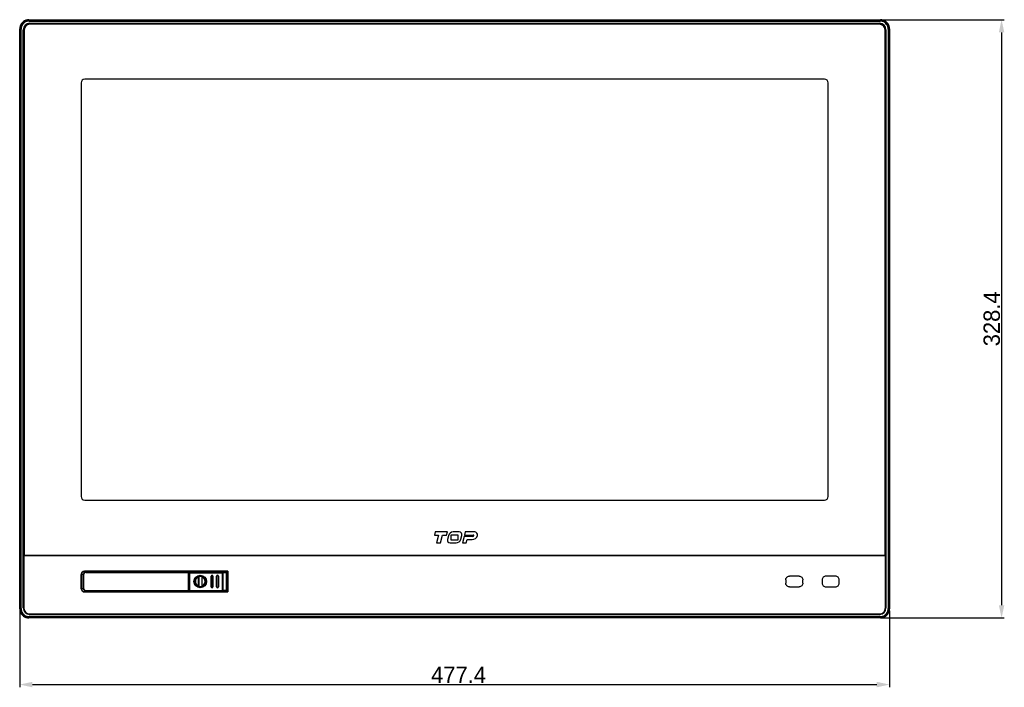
# Model space of a CAD drawing. Header units: millimetres. Extents: x 0 to 1682, y 0 to 1188.
# Tile 10 of 46: x 297 to 837, y 452 to 819. Entities that reach past the tile are written whole.
import ezdxf

# ---------------------------------------------------------------- set-up
doc = ezdxf.new("R2010")
doc.units = ezdxf.units.MM
doc.header["$LTSCALE"] = 92.51
doc.header["$PDMODE"] = 3
doc.header["$PDSIZE"] = 8
doc.layers.get('0').update_dxf_attribs({"linetype": 'CONTINUOUS'})
doc.layers.get('Defpoints').update_dxf_attribs({"linetype": 'CONTINUOUS'})
for name, color, linetype in [('FR_HOST_COVER-GUIDE-SHAPE', 7, 'CONTINUOUS'), ('FR_HOST_COVER-LOCK-SHAPE', 7, 'CONTINUOUS'), ('FR_HOST_USB_COVER_RCW-SHAPE', 7, 'CONTINUOUS'), ('LOCKING_KEY-SHAPE', 7, 'CONTINUOUS'), ('LOW_COVER_TOPRC__19W-SHAPE', 7, 'CONTINUOUS'), ('RC1900WD-FRONT_COVE7-2404-SHAPE', 7, 'CONTINUOUS'), ('TAPE-LOW_COVER_TOPRC_19W-SHAPE', 7, 'CONTINUOUS'), ('TOUCH-1951WD-SHAPE', 7, 'CONTINUOUS'), ('USB_COVER_HINGE_PIN-RTW-SHAPE', 7, 'CONTINUOUS')]:
    doc.layers.add(name, color=color, linetype=linetype)
doc.styles.get("Standard").update_dxf_attribs({"font": 'GOTHIC.TTF'})
doc.dimstyles.get("Standard").update_dxf_attribs({"dimtxt": 7, "dimasz": 7, "dimexe": 1.5, "dimexo": 1, "dimtad": 1, "dimdec": 5, "dimdsep": 46, "dimtxsty": 'Standard', "dimblk": '_FILLED', "dimblk1": '_FILLED', "dimblk2": '_FILLED', "dimcen": 0.09, "dimadec": 5, "dimazin": 2, "dimtol": 1, "dimtp": 1e-05, "dimtm": 1e-05, "dimtfac": 1, "dimtdec": 5, "dimtofl": 0, "dimtmove": 0, "dimatfit": 3, "dimldrblk": '_FILLED', "dimfxl": 1, "dimtolj": 1, "dimarcsym": 0})

# ---------------------------------------------------------------- blocks, each defined once
blk = doc.blocks.new('_FILLED')
at = {"color": 0, "linetype": 'ByBlock'}
blk.add_solid([(0, 0), (-1, 0.214), (-1, -0.214)], dxfattribs=at)
blk = doc.blocks.new('*D4')
at = {"color": 2, "lineweight": -2, "transparency": 16777216}
for p, q in [((296.68, 494.18), (296.68, 452.12)), ((774.08, 494.18), (774.08, 452.12)), ((303.68, 453.62), (767.08, 453.62))]:
    blk.add_line(p, q, dxfattribs=at)
at = {"layer": 'Defpoints', "color": 0, "transparency": 16777216}
for p in [(296.68, 495.18), (774.08, 495.18), (774.08, 453.62)]:
    blk.add_point(p, dxfattribs=at)
at = {"color": 2, "lineweight": -2, "transparency": 16777216, "xscale": 7, "yscale": 7, "zscale": 7, "rotation": 180}
blk.add_blockref('_FILLED', (296.68, 453.62), dxfattribs=at)
at = {"color": 2, "lineweight": -2, "transparency": 16777216, "xscale": 7, "yscale": 7, "zscale": 7}
blk.add_blockref('_FILLED', (774.08, 453.62), dxfattribs=at)
at = {"color": 2, "transparency": 16777216, "insert": (537.54, 458.97), "char_height": 9, "attachment_point": 5}
blk.add_mtext('\\A1;477.4', dxfattribs=at)
blk = doc.blocks.new('*D5')
at = {"color": 2, "lineweight": -2, "transparency": 16777216}
for p, q in [((770.09, 818.58), (837.06, 818.58)), ((835.56, 811.58), (835.56, 497.18)), ((770.09, 490.18), (837.06, 490.18))]:
    blk.add_line(p, q, dxfattribs=at)
at = {"layer": 'Defpoints', "color": 0, "transparency": 16777216}
for p in [(769.09, 818.58), (769.09, 490.18), (835.56, 490.18)]:
    blk.add_point(p, dxfattribs=at)
at = {"color": 2, "lineweight": -2, "transparency": 16777216, "xscale": 7, "yscale": 7, "zscale": 7}
for p, rotation in [((835.56, 818.58), 90), ((835.56, 490.18), 270)]:
    blk.add_blockref('_FILLED', p, dxfattribs=dict(at, rotation=rotation))
at = {"color": 2, "transparency": 16777216, "insert": (830.21, 654.38), "char_height": 9, "attachment_point": 5, "rotation": 90}
blk.add_mtext('\\A1;328.4', dxfattribs=at)

msp = doc.modelspace()

# ---------------------------------------------------------------- linework, layer by layer
at = {"layer": 'FR_HOST_COVER-GUIDE-SHAPE', "color": 7, "linetype": 'Continuous'}
for p, q in [((389.409, 515.377), (389.583, 515.377)), ((389.583, 515.38), (410.283, 515.38)), ((389.583, 515.377), (389.583, 515.18)), ((389.583, 515.342), (390.034, 515.338)), ((390.783, 515.345), (390.783, 515.38)), ((407.233, 515.38), (407.233, 515.322)), ((407.97, 515.316), (410.219, 515.316)), ((408.215, 515.116), (410.419, 515.116)), ((410.219, 515.316), (410.283, 515.38)), ((410.219, 505.044), (410.219, 515.316)), ((410.419, 515.116), (410.483, 515.18)), ((410.419, 515.116), (410.419, 505.244)), ((410.483, 505.18), (410.483, 515.18)), ((389.409, 504.984), (389.583, 504.984)), ((389.583, 504.984), (389.583, 505.18)), ((390.034, 505.022), (389.583, 505.018)), ((389.583, 504.98), (410.283, 504.98)), ((390.783, 504.98), (390.783, 505.015)), ((407.233, 505.039), (407.233, 504.98)), ((410.219, 505.044), (407.97, 505.044)), ((410.419, 505.244), (408.215, 505.244)), ((410.283, 504.98), (410.219, 505.044)), ((410.483, 505.18), (410.419, 505.244))]:
    msp.add_line(p, q, dxfattribs=at)
for points in [[(410.219, 515.316), (410.271, 515.31), (410.319, 515.29), (410.36, 515.258), (410.392, 515.216), (410.412, 515.168), (410.419, 515.116)], [(410.283, 515.38), (410.335, 515.373), (410.383, 515.353), (410.424, 515.321), (410.456, 515.28), (410.476, 515.232), (410.483, 515.18)], [(410.419, 505.244), (410.412, 505.192), (410.392, 505.144), (410.36, 505.102), (410.319, 505.071), (410.271, 505.051), (410.219, 505.044)], [(410.283, 504.98), (410.335, 504.987), (410.383, 505.007), (410.424, 505.039), (410.456, 505.08), (410.476, 505.128), (410.483, 505.18)]]:
    msp.add_lwpolyline(points, dxfattribs=at)
at = {"layer": 'FR_HOST_COVER-LOCK-SHAPE', "color": 7, "linetype": 'Continuous'}
for p, q in [((389.815, 515.013), (389.783, 515.045)), ((389.783, 515.045), (389.783, 513.18)), ((389.815, 505.347), (389.815, 515.013)), ((389.815, 515.013), (408.224, 515.013)), ((390.115, 515.313), (390.083, 515.345)), ((404.786, 515.345), (390.083, 515.345)), ((390.115, 505.047), (390.115, 515.313)), ((390.115, 515.313), (407.924, 515.313)), ((404.833, 515.322), (404.786, 515.345)), ((407.924, 505.047), (407.924, 515.313)), ((407.933, 515.322), (408.013, 515.31)), ((408.224, 515.013), (408.224, 505.347)), ((389.583, 513.107), (389.806, 513.188)), ((401.733, 513.18), (401.94, 513.18)), ((401.733, 513.18), (401.733, 507.18)), ((401.74, 507.18), (401.74, 513.18)), ((401.94, 507.18), (401.94, 513.18)), ((402.526, 513.18), (402.733, 513.18)), ((402.526, 513.18), (402.526, 507.18)), ((402.726, 513.18), (402.726, 507.18)), ((402.733, 507.18), (402.733, 513.18)), ((404.733, 513.18), (404.94, 513.18)), ((404.733, 513.18), (404.733, 507.18)), ((404.74, 507.18), (404.74, 513.18)), ((404.94, 507.18), (404.94, 513.18)), ((405.526, 513.18), (405.733, 513.18)), ((405.526, 513.18), (405.526, 507.18)), ((405.726, 513.18), (405.726, 507.18)), ((405.733, 507.18), (405.733, 513.18)), ((389.583, 507.253), (389.806, 507.172)), ((389.783, 505.315), (389.783, 507.18)), ((389.783, 505.315), (389.815, 505.347)), ((389.815, 505.347), (408.224, 505.347)), ((390.083, 505.015), (390.115, 505.047)), ((404.786, 505.015), (390.083, 505.015)), ((407.924, 505.047), (390.115, 505.047)), ((401.733, 507.18), (401.94, 507.18)), ((402.526, 507.18), (402.733, 507.18)), ((404.733, 507.18), (404.94, 507.18)), ((404.833, 505.039), (404.786, 505.015)), ((405.733, 507.18), (405.526, 507.18)), ((408.233, 505.339), (408.221, 505.259))]:
    msp.add_line(p, q, dxfattribs=at)
for points in [[(389.783, 515.045), (389.794, 515.125), (389.823, 515.195), (389.871, 515.257), (389.933, 515.305), (390.003, 515.334), (390.083, 515.345)], [(389.815, 515.013), (389.825, 515.091), (389.855, 515.163), (389.903, 515.225), (389.965, 515.273), (390.037, 515.303), (390.115, 515.313)], [(401.94, 513.18), (401.942, 513.21), (401.946, 513.237), (401.952, 513.264), (401.961, 513.288), (401.971, 513.311), (401.982, 513.332), (401.996, 513.352), (402.01, 513.371), (402.026, 513.388), (402.044, 513.404), (402.062, 513.418), (402.082, 513.431), (402.102, 513.442), (402.123, 513.452), (402.146, 513.46), (402.168, 513.466), (402.191, 513.47), (402.215, 513.472), (402.238, 513.473), (402.262, 513.472), (402.285, 513.468), (402.308, 513.463), (402.33, 513.456), (402.352, 513.447), (402.373, 513.437), (402.393, 513.425), (402.413, 513.411), (402.431, 513.396), (402.447, 513.38), (402.463, 513.362), (402.476, 513.343), (402.489, 513.322), (402.499, 513.302), (402.508, 513.28), (402.515, 513.257), (402.521, 513.233), (402.524, 513.207), (402.526, 513.18)], [(404.94, 513.18), (404.942, 513.21), (404.946, 513.237), (404.952, 513.264), (404.961, 513.288), (404.971, 513.311), (404.982, 513.332), (404.996, 513.352), (405.01, 513.371), (405.026, 513.388), (405.044, 513.404), (405.062, 513.418), (405.082, 513.431), (405.102, 513.442), (405.123, 513.452), (405.146, 513.46), (405.168, 513.466), (405.191, 513.47), (405.215, 513.472), (405.238, 513.473), (405.262, 513.472), (405.285, 513.468), (405.308, 513.463), (405.33, 513.456), (405.352, 513.447), (405.373, 513.437), (405.393, 513.425), (405.413, 513.411), (405.431, 513.396), (405.447, 513.38), (405.463, 513.362), (405.476, 513.343), (405.489, 513.322), (405.499, 513.302), (405.508, 513.28), (405.515, 513.257), (405.521, 513.233), (405.524, 513.207), (405.526, 513.18)], [(407.924, 515.313), (408.002, 515.303), (408.074, 515.273), (408.136, 515.225), (408.184, 515.163), (408.214, 515.091), (408.224, 515.013)], [(408.013, 515.31), (408.083, 515.281), (408.145, 515.233), (408.193, 515.172), (408.221, 515.102), (408.233, 515.022)], [(390.083, 505.015), (390.003, 505.026), (389.933, 505.055), (389.871, 505.103), (389.823, 505.165), (389.794, 505.235), (389.783, 505.315)], [(390.115, 505.047), (390.037, 505.058), (389.965, 505.087), (389.903, 505.135), (389.855, 505.197), (389.825, 505.27), (389.815, 505.347)], [(402.526, 507.18), (402.524, 507.151), (402.52, 507.123), (402.514, 507.097), (402.505, 507.072), (402.495, 507.049), (402.483, 507.028), (402.47, 507.008), (402.455, 506.99), (402.439, 506.972), (402.422, 506.956), (402.404, 506.942), (402.384, 506.929), (402.364, 506.918), (402.342, 506.908), (402.32, 506.9), (402.297, 506.894), (402.274, 506.89), (402.251, 506.888), (402.227, 506.887), (402.204, 506.889), (402.18, 506.892), (402.158, 506.897), (402.135, 506.904), (402.113, 506.913), (402.092, 506.923), (402.072, 506.935), (402.053, 506.949), (402.035, 506.964), (402.018, 506.981), (402.003, 506.999), (401.989, 507.018), (401.977, 507.038), (401.966, 507.059), (401.957, 507.08), (401.95, 507.103), (401.945, 507.127), (401.941, 507.153), (401.94, 507.18)], [(405.526, 507.18), (405.524, 507.154), (405.521, 507.128), (405.515, 507.103), (405.508, 507.08), (405.499, 507.057), (405.487, 507.035), (405.474, 507.015), (405.46, 506.995), (405.444, 506.977), (405.426, 506.96), (405.407, 506.945), (405.387, 506.931), (405.366, 506.919), (405.344, 506.909), (405.321, 506.901), (405.297, 506.894), (405.273, 506.89), (405.248, 506.888), (405.224, 506.887), (405.199, 506.889), (405.175, 506.893), (405.152, 506.899), (405.129, 506.906), (405.107, 506.916), (405.085, 506.927), (405.065, 506.94), (405.045, 506.955), (405.027, 506.972), (405.01, 506.99), (404.994, 507.011), (404.979, 507.033), (404.967, 507.058), (404.956, 507.084), (404.948, 507.114), (404.942, 507.146), (404.94, 507.18)], [(408.224, 505.347), (408.214, 505.27), (408.184, 505.197), (408.136, 505.135), (408.074, 505.087), (408.002, 505.058), (407.924, 505.047)], [(408.221, 505.259), (408.193, 505.189), (408.145, 505.127), (408.083, 505.079), (408.013, 505.05), (407.933, 505.039)]]:
    msp.add_lwpolyline(points, dxfattribs=at)
for radius in [3.437, 3.233, 3.2]:
    msp.add_circle((395.783, 510.18), radius, dxfattribs=at)
for centre, radius, start, end in [((402.233, 513.18), 0.5, 0, 180), ((402.233, 513.18), 0.493, 0, 180), ((405.233, 513.18), 0.5, 0, 180), ((405.233, 513.18), 0.493, 0, 180), ((402.233, 507.18), 0.5, 180, 0), ((402.233, 507.18), 0.493, 180, 0), ((405.233, 507.18), 0.5, 180, 0), ((405.233, 507.18), 0.493, 180, 0)]:
    msp.add_arc(centre, radius, start, end, dxfattribs=at)
at = {"layer": 'FR_HOST_USB_COVER_RCW-SHAPE', "color": 7, "linetype": 'Continuous'}
for p, q in [((331.583, 513.88), (331.583, 506.48)), ((331.783, 513.88), (331.583, 513.88)), ((331.783, 513.88), (331.783, 506.48)), ((333.083, 515.18), (333.083, 515.38)), ((389.383, 515.38), (333.083, 515.38)), ((333.083, 515.18), (389.583, 515.18)), ((389.383, 504.98), (389.383, 515.38)), ((389.583, 505.18), (389.583, 515.18)), ((331.783, 506.48), (331.583, 506.48)), ((333.083, 505.18), (333.083, 504.98)), ((333.083, 505.18), (389.583, 505.18)), ((333.083, 504.98), (389.383, 504.98))]:
    msp.add_line(p, q, dxfattribs=at)
for centre, radius, start, end in [((333.083, 513.88), 1.5, 90, 180), ((333.083, 513.88), 1.3, 90, 180), ((389.383, 515.18), 0.2, 0, 90), ((333.083, 506.48), 1.5, 180, 270), ((333.083, 506.48), 1.3, 180, 270), ((389.383, 505.18), 0.2, 270, 0)]:
    msp.add_arc(centre, radius, start, end, dxfattribs=at)
at = {"layer": 'LOCKING_KEY-SHAPE', "color": 7, "linetype": 'Continuous'}
for p, q in [((394.809, 512.698), (394.816, 513.02)), ((394.835, 507.657), (394.835, 512.703)), ((394.935, 512.664), (394.941, 513.06)), ((394.935, 507.696), (394.935, 512.664)), ((394.955, 513.064), (394.955, 507.296)), ((396.61, 513.064), (396.61, 507.296)), ((396.625, 513.06), (396.631, 512.664)), ((396.631, 512.664), (396.631, 507.696)), ((396.731, 512.703), (396.731, 507.657)), ((396.755, 512.784), (396.757, 512.698)), ((394.816, 507.34), (394.809, 507.662)), ((394.941, 507.301), (394.935, 507.696)), ((396.631, 507.696), (396.625, 507.301)), ((396.757, 507.662), (396.749, 507.34))]:
    msp.add_line(p, q, dxfattribs=at)
for points in [[(394.835, 512.703), (394.828, 512.703), (394.822, 512.702), (394.815, 512.7), (394.809, 512.698)], [(394.835, 512.703), (394.87, 512.7), (394.903, 512.692), (394.926, 512.68), (394.935, 512.664)], [(396.731, 512.703), (396.695, 512.7), (396.663, 512.692), (396.64, 512.68), (396.631, 512.664)], [(396.757, 512.698), (396.75, 512.7), (396.744, 512.702), (396.737, 512.703), (396.731, 512.703)], [(396.749, 513.02), (396.751, 512.945), (396.755, 512.784)], [(394.809, 507.662), (394.815, 507.66), (394.822, 507.658), (394.828, 507.657), (394.835, 507.657)], [(394.835, 507.657), (394.87, 507.66), (394.903, 507.668), (394.926, 507.68), (394.935, 507.696)], [(396.731, 507.657), (396.695, 507.66), (396.663, 507.668), (396.64, 507.68), (396.631, 507.696)], [(396.731, 507.657), (396.737, 507.657), (396.744, 507.658), (396.75, 507.66), (396.757, 507.662)]]:
    msp.add_lwpolyline(points, dxfattribs=at)
msp.add_circle((395.783, 510.18), 3, dxfattribs=at)
for start, end in [(111.15245, 248.84755), (291.15245, 68.84754)]:
    msp.add_arc((395.783, 510.18), 2.7, start, end, dxfattribs=at)
at = {"layer": 'LOW_COVER_TOPRC__19W-SHAPE', "color": 7, "linetype": 'Continuous'}
for p, q in [((298.938, 524.236), (298.938, 495.68)), ((771.827, 524.236), (298.938, 524.236)), ((771.827, 495.68), (771.827, 524.236)), ((330.422, 514.102), (330.422, 506.258)), ((330.492, 514.102), (330.422, 514.102)), ((330.492, 514.102), (330.492, 506.258)), ((332.222, 515.832), (332.222, 515.902)), ((410.932, 515.902), (332.222, 515.902)), ((410.862, 515.832), (332.222, 515.832)), ((410.862, 515.832), (410.932, 515.902)), ((410.862, 504.528), (410.862, 515.832)), ((410.932, 504.458), (410.932, 515.902)), ((717.096, 511.118), (717.096, 509.242)), ((724.471, 513.117), (719.095, 513.117)), ((726.47, 509.242), (726.47, 511.118)), ((737.096, 511.118), (737.096, 509.242)), ((744.471, 513.117), (739.095, 513.117)), ((746.47, 509.242), (746.47, 511.118)), ((330.492, 506.258), (330.422, 506.258)), ((332.222, 504.528), (332.222, 504.458)), ((332.222, 504.528), (410.862, 504.528)), ((332.222, 504.458), (410.932, 504.458)), ((410.862, 504.528), (410.932, 504.458)), ((719.095, 507.243), (724.471, 507.243)), ((739.095, 507.243), (744.471, 507.243)), ((302.183, 492.436), (768.583, 492.436))]:
    msp.add_line(p, q, dxfattribs=at)
for points in [[(717.096, 511.118), (717.135, 511.514), (717.246, 511.881), (717.433, 512.226), (717.682, 512.53), (717.987, 512.78), (718.333, 512.967), (718.7, 513.078), (719.095, 513.117)], [(719.095, 507.243), (718.699, 507.283), (718.332, 507.394), (717.987, 507.58), (717.683, 507.83), (717.433, 508.134), (717.246, 508.48), (717.135, 508.847), (717.096, 509.242)], [(724.471, 513.117), (724.866, 513.078), (725.234, 512.967), (725.579, 512.78), (725.883, 512.531), (726.132, 512.226), (726.32, 511.88), (726.431, 511.513), (726.47, 511.118)], [(726.47, 509.242), (726.43, 508.846), (726.319, 508.479), (726.133, 508.134), (725.883, 507.83), (725.578, 507.58), (725.233, 507.393), (724.866, 507.282), (724.471, 507.243)], [(739.095, 513.117), (738.699, 513.078), (738.332, 512.967), (737.987, 512.78), (737.683, 512.531), (737.433, 512.226), (737.246, 511.88), (737.135, 511.513), (737.096, 511.118)], [(737.096, 509.242), (737.135, 508.846), (737.246, 508.479), (737.433, 508.134), (737.682, 507.83), (737.987, 507.58), (738.333, 507.393), (738.7, 507.282), (739.095, 507.243)], [(746.47, 511.118), (746.43, 511.514), (746.319, 511.881), (746.133, 512.226), (745.883, 512.53), (745.578, 512.78), (745.233, 512.967), (744.866, 513.078), (744.471, 513.117)], [(744.471, 507.243), (744.866, 507.283), (745.234, 507.394), (745.579, 507.58), (745.883, 507.83), (746.132, 508.134), (746.32, 508.48), (746.431, 508.847), (746.47, 509.242)]]:
    msp.add_lwpolyline(points, dxfattribs=at)
for centre, radius, start, end in [((332.222, 514.102), 1.8, 90, 180), ((332.222, 514.102), 1.73, 90, 180), ((332.222, 506.258), 1.8, 180, 270), ((332.222, 506.258), 1.73, 180, 270), ((302.183, 495.68), 3.245, 180, 270), ((768.583, 495.68), 3.245, 270, 0)]:
    msp.add_arc(centre, radius, start, end, dxfattribs=at)
at = {"layer": 'RC1900WD-FRONT_COVE7-2404-SHAPE', "color": 7, "linetype": 'Continuous'}
for p, q in [((301.68, 818.58), (301.907, 818.352)), ((301.68, 818.58), (769.086, 818.58)), ((301.907, 818.352), (301.907, 817.853)), ((301.907, 818.352), (768.858, 818.352)), ((301.907, 817.853), (768.858, 817.853)), ((302.183, 816.625), (768.583, 816.625)), ((768.858, 818.352), (769.086, 818.58)), ((768.858, 818.352), (768.858, 817.853)), ((296.683, 495.177), (296.683, 813.583)), ((296.91, 813.356), (296.683, 813.583)), ((296.91, 495.405), (296.91, 813.356)), ((296.91, 813.356), (297.41, 813.356)), ((297.41, 495.405), (297.41, 813.356)), ((298.638, 495.68), (298.638, 813.08)), ((772.127, 813.08), (772.127, 495.68)), ((773.855, 813.356), (773.356, 813.356)), ((773.356, 813.356), (773.356, 495.405)), ((774.083, 813.583), (773.855, 813.356)), ((773.855, 813.356), (773.855, 495.405)), ((774.083, 813.583), (774.083, 495.177)), ((330.513, 514.302), (330.622, 514.302)), ((330.622, 514.302), (330.634, 514.291)), ((330.622, 506.058), (330.622, 514.302)), ((330.634, 514.291), (330.661, 514.564)), ((330.634, 514.291), (330.634, 506.069)), ((330.87, 515.068), (331.044, 515.28)), ((331.044, 515.28), (331.256, 515.454)), ((332.022, 515.702), (331.749, 515.675)), ((332.022, 515.702), (332.022, 515.811)), ((332.022, 515.702), (332.033, 515.69)), ((332.022, 515.702), (410.732, 515.702)), ((332.702, 515.65), (333.176, 515.639)), ((337.534, 515.58), (337.544, 515.614)), ((337.544, 515.614), (337.579, 515.632)), ((337.578, 515.631), (337.578, 515.38)), ((337.651, 515.634), (337.713, 515.634)), ((337.713, 515.634), (337.713, 515.38)), ((339.922, 515.674), (339.922, 515.38)), ((340.399, 515.38), (340.399, 515.68)), ((383.097, 515.38), (383.136, 515.427)), ((383.136, 515.427), (383.235, 515.498)), ((383.359, 515.672), (383.472, 515.556)), ((383.472, 515.356), (383.472, 515.556)), ((410.586, 515.556), (383.472, 515.556)), ((410.376, 515.356), (410.583, 515.356)), ((410.583, 515.356), (410.583, 505.004)), ((410.586, 515.556), (410.732, 515.702)), ((410.74, 515.711), (410.732, 515.703)), ((410.732, 515.702), (410.732, 504.658)), ((410.762, 515.731), (410.74, 515.711)), ((330.622, 506.058), (330.513, 506.058)), ((330.634, 506.069), (330.622, 506.058)), ((330.622, 506.058), (330.649, 505.785)), ((330.634, 506.069), (330.661, 505.797)), ((330.869, 505.294), (331.042, 505.082)), ((331.042, 505.082), (331.253, 504.907)), ((332.033, 504.67), (332.022, 504.658)), ((332.022, 504.549), (332.022, 504.658)), ((410.732, 504.658), (332.022, 504.658)), ((332.124, 504.684), (332.033, 504.67)), ((337.544, 504.746), (337.578, 504.729)), ((337.578, 504.729), (337.578, 504.98)), ((337.713, 504.726), (337.713, 504.98)), ((339.922, 504.98), (339.922, 504.686)), ((340.399, 504.68), (340.399, 504.98)), ((340.399, 504.68), (382.584, 504.68)), ((383.479, 504.804), (383.364, 504.689)), ((383.479, 505.004), (383.479, 504.804)), ((383.479, 504.804), (410.586, 504.804)), ((410.583, 505.004), (410.376, 505.004)), ((410.586, 504.804), (410.732, 504.658)), ((410.742, 504.65), (410.733, 504.658)), ((410.761, 504.629), (410.742, 504.65)), ((296.683, 495.177), (296.91, 495.405)), ((296.91, 495.405), (297.41, 495.405)), ((768.583, 492.136), (302.183, 492.136)), ((773.855, 495.405), (773.356, 495.405)), ((773.855, 495.405), (774.083, 495.177)), ((301.907, 490.408), (301.68, 490.18)), ((769.086, 490.18), (301.68, 490.18)), ((301.907, 490.408), (301.907, 490.907)), ((768.858, 490.907), (301.907, 490.907)), ((768.858, 490.408), (301.907, 490.408)), ((768.858, 490.408), (768.858, 490.907)), ((769.086, 490.18), (768.858, 490.408))]:
    msp.add_line(p, q, dxfattribs=at)
for points in [[(301.68, 818.58), (300.888, 818.516), (300.135, 818.335), (299.411, 818.034), (298.742, 817.626), (298.147, 817.116), (297.637, 816.521), (297.228, 815.852), (296.927, 815.128), (296.747, 814.374), (296.683, 813.583)], [(296.91, 813.356), (296.972, 814.138), (297.155, 814.9), (297.455, 815.625), (297.865, 816.293), (298.374, 816.889), (298.97, 817.398), (299.638, 817.808), (300.363, 818.108), (301.125, 818.291), (301.907, 818.352)], [(301.908, 817.853), (301.192, 817.794), (300.513, 817.631), (299.862, 817.36), (299.262, 816.993), (298.728, 816.535), (298.27, 816.001), (297.903, 815.4), (297.631, 814.75), (297.469, 814.07), (297.41, 813.355)], [(768.858, 818.352), (769.64, 818.291), (770.403, 818.108), (771.127, 817.808), (771.796, 817.398), (772.392, 816.889), (772.901, 816.293), (773.31, 815.625), (773.61, 814.9), (773.794, 814.138), (773.855, 813.356)], [(773.356, 813.355), (773.297, 814.07), (773.134, 814.75), (772.863, 815.401), (772.495, 816.001), (772.038, 816.535), (771.504, 816.993), (770.903, 817.36), (770.252, 817.631), (769.573, 817.794), (768.858, 817.853)], [(774.083, 813.583), (774.019, 814.375), (773.838, 815.128), (773.537, 815.852), (773.129, 816.521), (772.619, 817.116), (772.023, 817.626), (771.354, 818.035), (770.631, 818.336), (769.877, 818.516), (769.086, 818.58)], [(330.858, 515.08), (330.729, 514.838), (330.649, 514.575), (330.622, 514.302)], [(330.634, 514.291), (330.709, 514.279), (330.902, 514.269)], [(330.661, 514.564), (330.74, 514.826), (330.87, 515.068)], [(330.902, 514.269), (331.211, 514.258), (331.629, 514.248)], [(331.749, 515.675), (331.486, 515.595), (331.244, 515.466)], [(331.256, 515.454), (331.498, 515.584), (331.76, 515.664), (332.033, 515.69)], [(332.033, 515.69), (332.124, 515.676), (332.344, 515.663), (332.702, 515.65)], [(333.176, 515.639), (333.757, 515.63), (334.424, 515.622), (335.16, 515.616), (335.94, 515.613), (336.731, 515.613), (337.544, 515.614)], [(337.517, 515.38), (337.525, 515.497), (337.534, 515.58)], [(337.579, 515.632), (337.59, 515.632), (337.605, 515.633), (337.626, 515.633), (337.651, 515.634)], [(337.713, 515.634), (338.22, 515.638), (338.676, 515.643), (339.087, 515.65), (339.437, 515.657), (339.714, 515.665), (339.922, 515.674)], [(339.922, 515.674), (339.965, 515.676), (340.023, 515.677), (340.097, 515.678), (340.185, 515.679), (340.286, 515.68), (340.399, 515.68)], [(383.098, 515.676), (383.012, 515.677), (382.924, 515.678), (382.836, 515.679), (382.748, 515.679), (382.662, 515.68), (382.579, 515.68), (340.399, 515.68)], [(382.382, 515.38), (382.386, 515.402), (382.406, 515.474), (382.431, 515.545), (382.462, 515.614), (382.498, 515.68)], [(383.359, 515.669), (383.237, 515.655), (383.121, 515.611), (383.019, 515.538), (382.938, 515.443), (382.907, 515.38)], [(383.359, 515.672), (383.272, 515.673), (383.098, 515.676)], [(383.235, 515.498), (383.349, 515.543), (383.472, 515.559)], [(410.583, 515.356), (410.583, 515.409), (410.583, 515.455), (410.584, 515.496), (410.585, 515.528), (410.585, 515.548), (410.586, 515.556)], [(410.862, 515.831), (410.835, 515.805), (410.762, 515.731)], [(331.627, 506.112), (331.21, 506.102), (330.902, 506.092), (330.708, 506.081), (330.634, 506.069)], [(330.649, 505.785), (330.729, 505.522), (330.858, 505.28)], [(330.661, 505.797), (330.74, 505.535), (330.869, 505.294)], [(331.244, 504.894), (331.486, 504.765), (331.749, 504.685), (332.022, 504.658)], [(331.253, 504.907), (331.495, 504.777), (331.759, 504.697), (332.033, 504.67)], [(333.176, 504.721), (332.701, 504.71), (332.344, 504.697), (332.124, 504.684)], [(337.544, 504.746), (336.73, 504.748), (335.939, 504.747), (335.159, 504.744), (334.424, 504.738), (333.757, 504.73), (333.176, 504.721)], [(337.544, 504.746), (337.534, 504.78), (337.525, 504.862), (337.516, 504.995)], [(338.22, 504.722), (337.68, 504.726), (337.651, 504.726), (337.626, 504.727), (337.605, 504.727), (337.59, 504.728), (337.579, 504.728)], [(338.22, 504.722), (338.677, 504.717), (339.087, 504.711), (339.437, 504.703), (339.714, 504.695), (339.922, 504.686)], [(340.399, 504.68), (340.293, 504.68), (340.196, 504.681), (340.108, 504.682), (340.031, 504.683), (339.969, 504.684), (339.922, 504.686)], [(382.503, 504.68), (382.461, 504.759), (382.427, 504.84), (382.399, 504.925), (382.387, 504.98)], [(382.584, 504.68), (382.667, 504.68), (382.753, 504.681), (382.841, 504.681), (382.929, 504.682), (383.017, 504.683), (383.103, 504.684), (383.19, 504.686), (383.364, 504.689)], [(383.364, 504.689), (383.235, 504.706), (383.114, 504.755), (383.011, 504.834), (382.931, 504.938), (382.914, 504.98)], [(383.479, 504.804), (383.35, 504.821), (383.23, 504.871), (383.127, 504.95), (383.103, 504.98)], [(410.586, 504.804), (410.585, 504.812), (410.585, 504.832), (410.584, 504.864), (410.583, 504.905), (410.583, 504.951), (410.583, 505.004)], [(410.861, 504.528), (410.835, 504.555), (410.761, 504.629)], [(296.683, 495.177), (296.747, 494.386), (296.927, 493.632), (297.228, 492.908), (297.637, 492.239), (298.147, 491.644), (298.742, 491.134), (299.411, 490.726), (300.135, 490.425), (300.888, 490.244), (301.68, 490.18)], [(301.907, 490.408), (301.125, 490.469), (300.363, 490.652), (299.638, 490.952), (298.97, 491.362), (298.374, 491.871), (297.865, 492.467), (297.455, 493.136), (297.155, 493.86), (296.972, 494.623), (296.91, 495.405)], [(297.41, 495.405), (297.469, 494.69), (297.631, 494.01), (297.903, 493.36), (298.27, 492.759), (298.728, 492.225), (299.262, 491.767), (299.862, 491.4), (300.513, 491.129), (301.192, 490.966), (301.908, 490.907)], [(768.858, 490.907), (769.573, 490.966), (770.253, 491.129), (770.903, 491.4), (771.504, 491.767), (772.038, 492.225), (772.496, 492.759), (772.863, 493.36), (773.134, 494.011), (773.297, 494.69), (773.356, 495.405)], [(773.855, 495.405), (773.794, 494.623), (773.61, 493.86), (773.31, 493.136), (772.901, 492.467), (772.392, 491.871), (771.796, 491.362), (771.127, 490.952), (770.403, 490.652), (769.64, 490.469), (768.858, 490.408)], [(769.086, 490.18), (769.877, 490.244), (770.631, 490.425), (771.355, 490.726), (772.024, 491.134), (772.619, 491.644), (773.129, 492.24), (773.537, 492.909), (773.838, 493.632), (774.019, 494.386), (774.083, 495.177)]]:
    msp.add_lwpolyline(points, dxfattribs=at)
for centre, start, end in [((302.183, 813.08), 90, 180), ((768.583, 813.08), 0, 90), ((302.183, 495.68), 180, 270), ((768.583, 495.68), 270, 0)]:
    msp.add_arc(centre, 3.545, start, end, dxfattribs=at)
at = {"layer": 'TAPE-LOW_COVER_TOPRC_19W-SHAPE', "color": 7, "linetype": 'Continuous'}
for p, q in [((330.492, 506.258), (330.492, 514.102)), ((332.222, 515.832), (410.862, 515.832)), ((410.862, 515.832), (410.862, 504.528)), ((410.862, 504.528), (332.222, 504.528))]:
    msp.add_line(p, q, dxfattribs=at)
for centre, start, end in [((332.222, 514.102), 90, 180), ((332.222, 506.258), 180, 270)]:
    msp.add_arc(centre, 1.73, start, end, dxfattribs=at)
at = {"layer": 'TOUCH-1951WD-SHAPE', "color": 7, "linetype": 'Continuous'}
for p, q in [((302.183, 816.08), (302.183, 816.28)), ((768.583, 816.28), (302.183, 816.28)), ((768.583, 816.08), (302.183, 816.08)), ((768.583, 816.08), (768.583, 816.28)), ((298.983, 813.08), (298.983, 524.88)), ((299.183, 813.08), (298.983, 813.08)), ((299.183, 813.08), (299.183, 524.88)), ((771.583, 813.08), (771.783, 813.08)), ((771.583, 524.88), (771.583, 813.08)), ((771.783, 524.88), (771.783, 813.08)), ((330.383, 783.88), (330.383, 556.88)), ((738.383, 785.88), (332.383, 785.88)), ((740.383, 556.88), (740.383, 783.88)), ((332.383, 554.88), (738.383, 554.88)), ((524.718, 537.38), (524.248, 535.626)), ((524.248, 535.626), (526.578, 535.626)), ((531.482, 537.38), (524.718, 537.38)), ((526.578, 535.626), (525.441, 531.38)), ((527.561, 531.38), (528.698, 535.626)), ((528.698, 535.626), (531.012, 535.626)), ((531.012, 535.626), (531.482, 537.38)), ((531.963, 535.334), (531.41, 533.268)), ((533.534, 535.836), (537.231, 535.836)), ((533.534, 532.924), (533.534, 535.836)), ((537.908, 537.38), (534.629, 537.38)), ((537.231, 535.836), (537.231, 532.924)), ((538.804, 533.426), (539.357, 535.492)), ((541.239, 537.38), (540.785, 535.685)), ((540.785, 535.685), (545.641, 535.685)), ((546.404, 537.38), (541.239, 537.38)), ((525.441, 531.38), (527.561, 531.38)), ((532.859, 531.38), (536.138, 531.38)), ((537.231, 532.924), (533.534, 532.924)), ((540.565, 534.865), (539.632, 531.38)), ((539.632, 531.38), (541.752, 531.38)), ((545.427, 534.865), (540.565, 534.865)), ((541.752, 531.38), (542.235, 533.183)), ((542.235, 533.183), (544.98, 533.183)), ((299.183, 524.88), (298.983, 524.88)), ((299.483, 524.58), (299.483, 524.38)), ((299.483, 524.58), (771.283, 524.58)), ((299.483, 524.38), (771.283, 524.38)), ((771.283, 524.58), (771.283, 524.38)), ((771.583, 524.88), (771.783, 524.88))]:
    msp.add_line(p, q, dxfattribs=at)
for centre, radius, start, end in [((302.183, 813.08), 3.2, 90, 180), ((302.183, 813.08), 3, 90, 180), ((768.583, 813.08), 3.2, 0, 90), ((768.583, 813.08), 3, 0, 90), ((332.383, 783.88), 2, 90, 180), ((738.383, 783.88), 2, 0, 90), ((332.383, 556.88), 2, 180, 270), ((738.383, 556.88), 2, 270, 0), ((534.629, 534.62), 2.76, 90, 165.00945), ((537.908, 535.88), 1.5, 345.00945, 90), ((544.98, 536.222), 3.039, 270, 344.2695), ((545.427, 535.382), 0.517, 270, 0), ((545.641, 535.382), 0.303, 0, 90), ((546.404, 535.821), 1.559, 344.2695, 90), ((532.859, 532.88), 1.5, 165.00945, 270), ((536.138, 534.14), 2.76, 270, 345.00945), ((299.483, 524.88), 0.5, 180, 270), ((299.483, 524.88), 0.3, 180, 270), ((771.283, 524.88), 0.5, 270, 0), ((771.283, 524.88), 0.3, 270, 0)]:
    msp.add_arc(centre, radius, start, end, dxfattribs=at)
at = {"layer": 'USB_COVER_HINGE_PIN-RTW-SHAPE', "color": 7, "linetype": 'Continuous'}
for p, q in [((335.783, 515.48), (335.683, 515.38)), ((337.383, 515.48), (335.783, 515.48)), ((337.383, 515.48), (337.483, 515.38)), ((335.783, 504.88), (335.683, 504.98)), ((337.383, 504.88), (335.783, 504.88)), ((337.383, 504.88), (337.483, 504.98))]:
    msp.add_line(p, q, dxfattribs=at)

# ---------------------------------------------------------------- dimensions: what is measured, and where the dimension line sits
dim = msp.add_linear_dim(base=(835.56, 490.18), p1=(769.086, 818.58), p2=(769.086, 490.18), angle=90, dimstyle='Standard', override={"dimtxt": 9, "dimdec": 1, "dimzin": 0, "dimcen": 15.138, "dimclrd": 2, "dimclre": 2, "dimclrt": 2, "dimadec": 0, "dimazin": 0, "dimtol": 0, "dimtp": 0.5, "dimtm": 0, "dimtfac": 0.5, "dimtdec": 1, "dimtzin": 0})
dim.commit()
dim.dimension.update_dxf_attribs({"geometry": '*D5', "text_midpoint": (830.208, 654.38)})
dim = msp.add_linear_dim(base=(774.083, 453.618), p1=(296.683, 495.177), p2=(774.083, 495.177), dimstyle='Standard', override={"dimtxt": 9, "dimdec": 1, "dimzin": 0, "dimcen": 15.138, "dimclrd": 2, "dimclre": 2, "dimclrt": 2, "dimadec": 0, "dimazin": 0, "dimtol": 0, "dimtp": 0.5, "dimtm": 0, "dimtfac": 0.5, "dimtdec": 1, "dimtzin": 0})
dim.commit()
dim.dimension.update_dxf_attribs({"geometry": '*D4', "text_midpoint": (537.536, 453.618), "dimtype": 160})

doc.saveas('drawing.dxf')
